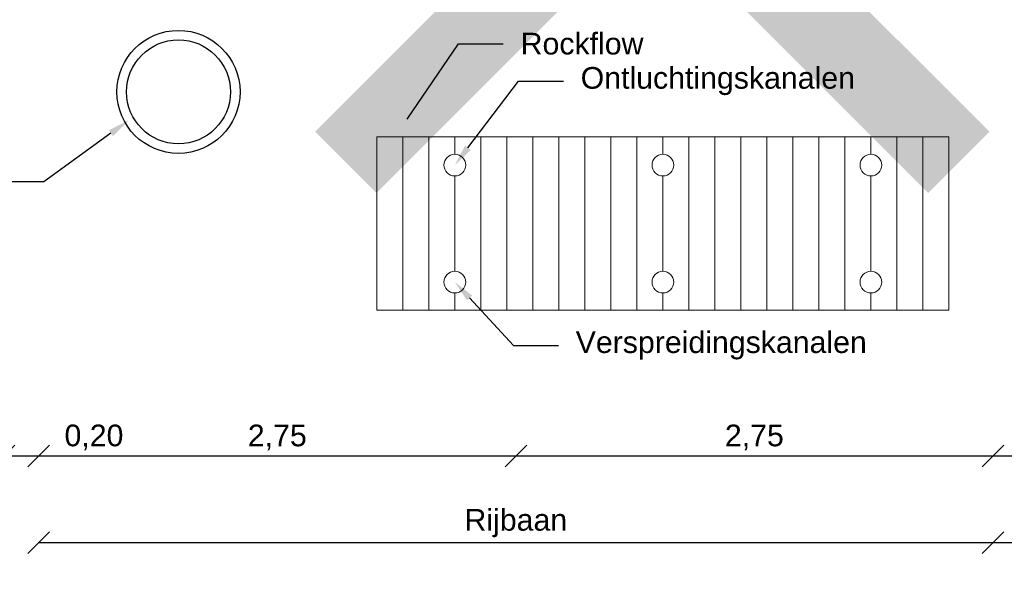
# Model space of a CAD drawing. Header units: metres. Extents: x 8 to 122, y -18 to 26.
# Tile 45 of 54: x 98.95 to 104.63, y 7.36 to 10.57. Entities that reach past the tile are written whole.
import ezdxf
from ezdxf import colors
from ezdxf.entities.mleader import LeaderData, LeaderLine
from ezdxf.math import Vec2, Vec3

# ---------------------------------------------------------------- set-up
doc = ezdxf.new("R2010")
doc.units = ezdxf.units.M
doc.header["$PDMODE"] = 1
doc.layers.add('N-WA-RI-ROCKFLOW-G', color=10, linetype='Continuous', lineweight=9)
doc.layers.add('X-XX-AL-AANKLEDING-T25', color=7, linetype='Continuous', lineweight=25)
doc.layers.add('N-WE-AL-DETAIL-G', color=7, linetype='Continuous')
doc.layers.add('X-XX-AL-DETAIL-G', color=7, linetype='Continuous')
doc.styles.add('NLCS_ISO', font='arial.ttf')
doc.styles.get("Standard").update_dxf_attribs({"font": 'arial.ttf'})
doc.dimstyles.new('NLCS_1-50', dxfattribs={"dimscale": 0.05, "dimtxt": 2.5, "dimasz": 2.5, "dimexe": 1.25, "dimexo": 0.625, "dimtad": 1, "dimtxsty": 'Standard', "dimblk": 'OBLIQUE', "dimcen": 0, "dimse1": 1, "dimse2": 1, "dimadec": 0, "dimazin": 0, "dimtfac": 1, "dimtmove": 0, "dimatfit": 3, "dimfxl": 1, "dimarcsym": 0})

# ---------------------------------------------------------------- blocks, each defined once
blk = doc.blocks.new('_Oblique')
at = {"color": 0, "linetype": 'ByBlock', "lineweight": -2}
blk.add_line((-0.5, -0.5), (0.5, 0.5), dxfattribs=at)
blk = doc.blocks.new('*D49')
at = {"layer": 'Defpoints', "color": 0, "transparency": 16777216}
for p in [(99.0579, 11.4036), (104.5615, 11.3981), (104.5615, 7.5579)]:
    blk.add_point(p, dxfattribs=at)
at = {"layer": 'N-WE-AL-DETAIL-G', "color": 0, "lineweight": -2, "transparency": 16777216}
blk.add_line((99.0579, 7.5579), (104.5615, 7.5579), dxfattribs=at)
at = {"layer": 'N-WE-AL-DETAIL-G', "color": 0, "lineweight": -2, "transparency": 16777216, "xscale": 0.125, "yscale": 0.125, "zscale": 0.125, "rotation": 180}
blk.add_blockref('_Oblique', (99.0579, 7.5579), dxfattribs=at)
at = {"layer": 'N-WE-AL-DETAIL-G', "color": 0, "lineweight": -2, "transparency": 16777216, "xscale": 0.125, "yscale": 0.125, "zscale": 0.125}
blk.add_blockref('_Oblique', (104.5615, 7.5579), dxfattribs=at)
at = {"layer": 'N-WE-AL-DETAIL-G', "color": 0, "transparency": 16777216, "insert": (101.8097, 7.67), "char_height": 0.125, "attachment_point": 5}
blk.add_mtext('Rijbaan', dxfattribs=at)
blk = doc.blocks.new('*D39')
at = {"layer": 'Defpoints', "color": 0, "transparency": 16777216}
for p in [(107.0624, 11.5083), (104.5615, 11.4036), (107.0624, 7.5579)]:
    blk.add_point(p, dxfattribs=at)
at = {"layer": 'N-WE-AL-DETAIL-G', "color": 0, "lineweight": -2, "transparency": 16777216}
blk.add_line((104.5615, 7.5579), (107.0624, 7.5579), dxfattribs=at)
at = {"layer": 'N-WE-AL-DETAIL-G', "color": 0, "lineweight": -2, "transparency": 16777216, "xscale": 0.125, "yscale": 0.125, "zscale": 0.125, "rotation": 180}
blk.add_blockref('_Oblique', (104.5615, 7.5579), dxfattribs=at)
at = {"layer": 'N-WE-AL-DETAIL-G', "color": 0, "lineweight": -2, "transparency": 16777216, "xscale": 0.125, "yscale": 0.125, "zscale": 0.125}
blk.add_blockref('_Oblique', (107.0624, 7.5579), dxfattribs=at)
at = {"layer": 'N-WE-AL-DETAIL-G', "color": 0, "transparency": 16777216, "insert": (105.812, 7.6538), "char_height": 0.125, "attachment_point": 5}
blk.add_mtext('Parkeerstrook / boom', dxfattribs=at)
blk = doc.blocks.new('*D41')
at = {"layer": 'Defpoints', "color": 0, "transparency": 16777216}
for p in [(98.8579, 11.4703), (99.0579, 11.4036), (99.0579, 8.0579)]:
    blk.add_point(p, dxfattribs=at)
at = {"layer": 'N-WE-AL-DETAIL-G', "color": 0, "lineweight": -2, "transparency": 16777216}
for p, q in [((98.8579, 8.0579), (99.0579, 8.0579)), ((99.0579, 8.0579), (99.5697, 8.0579))]:
    blk.add_line(p, q, dxfattribs=at)
at = {"layer": 'N-WE-AL-DETAIL-G', "color": 0, "lineweight": -2, "transparency": 16777216, "xscale": 0.125, "yscale": 0.125, "zscale": 0.125, "rotation": 180}
blk.add_blockref('_Oblique', (98.8579, 8.0579), dxfattribs=at)
at = {"layer": 'N-WE-AL-DETAIL-G', "color": 0, "lineweight": -2, "transparency": 16777216, "xscale": 0.125, "yscale": 0.125, "zscale": 0.125}
blk.add_blockref('_Oblique', (99.0579, 8.0579), dxfattribs=at)
at = {"layer": 'N-WE-AL-DETAIL-G', "color": 0, "transparency": 16777216, "insert": (99.3763, 8.1643), "char_height": 0.125, "attachment_point": 5}
blk.add_mtext('0,20', dxfattribs=at)
blk = doc.blocks.new('*D42')
at = {"layer": 'Defpoints', "color": 0, "transparency": 16777216}
for p in [(101.8097, 11.4774), (99.0579, 11.4036), (101.8097, 8.0579)]:
    blk.add_point(p, dxfattribs=at)
at = {"layer": 'N-WE-AL-DETAIL-G', "color": 0, "lineweight": -2, "transparency": 16777216}
blk.add_line((99.0579, 8.0579), (101.8097, 8.0579), dxfattribs=at)
at = {"layer": 'N-WE-AL-DETAIL-G', "color": 0, "lineweight": -2, "transparency": 16777216, "xscale": 0.125, "yscale": 0.125, "zscale": 0.125, "rotation": 180}
blk.add_blockref('_Oblique', (99.0579, 8.0579), dxfattribs=at)
at = {"layer": 'N-WE-AL-DETAIL-G', "color": 0, "lineweight": -2, "transparency": 16777216, "xscale": 0.125, "yscale": 0.125, "zscale": 0.125}
blk.add_blockref('_Oblique', (101.8097, 8.0579), dxfattribs=at)
at = {"layer": 'N-WE-AL-DETAIL-G', "color": 0, "transparency": 16777216, "insert": (100.4338, 8.1643), "char_height": 0.125, "attachment_point": 5}
blk.add_mtext('2,75', dxfattribs=at)
blk = doc.blocks.new('*D43')
at = {"layer": 'Defpoints', "color": 0, "transparency": 16777216}
for p in [(101.8097, 11.4774), (104.5615, 11.3981), (104.5615, 8.0579)]:
    blk.add_point(p, dxfattribs=at)
at = {"layer": 'N-WE-AL-DETAIL-G', "color": 0, "lineweight": -2, "transparency": 16777216}
blk.add_line((101.8097, 8.0579), (104.5615, 8.0579), dxfattribs=at)
at = {"layer": 'N-WE-AL-DETAIL-G', "color": 0, "lineweight": -2, "transparency": 16777216, "xscale": 0.125, "yscale": 0.125, "zscale": 0.125, "rotation": 180}
blk.add_blockref('_Oblique', (101.8097, 8.0579), dxfattribs=at)
at = {"layer": 'N-WE-AL-DETAIL-G', "color": 0, "lineweight": -2, "transparency": 16777216, "xscale": 0.125, "yscale": 0.125, "zscale": 0.125}
blk.add_blockref('_Oblique', (104.5615, 8.0579), dxfattribs=at)
at = {"layer": 'N-WE-AL-DETAIL-G', "color": 0, "transparency": 16777216, "insert": (103.1856, 8.1643), "char_height": 0.125, "attachment_point": 5}
blk.add_mtext('2,75', dxfattribs=at)
blk = doc.blocks.new('*D44')
at = {"layer": 'Defpoints', "color": 0, "transparency": 16777216}
for p in [(104.7615, 11.4703), (104.5615, 11.3981), (104.7615, 8.0579)]:
    blk.add_point(p, dxfattribs=at)
at = {"layer": 'N-WE-AL-DETAIL-G', "color": 0, "lineweight": -2, "transparency": 16777216}
for p, q in [((104.5615, 8.0579), (104.7615, 8.0579)), ((104.7615, 8.0579), (105.2733, 8.0579))]:
    blk.add_line(p, q, dxfattribs=at)
at = {"layer": 'N-WE-AL-DETAIL-G', "color": 0, "lineweight": -2, "transparency": 16777216, "xscale": 0.125, "yscale": 0.125, "zscale": 0.125, "rotation": 180}
blk.add_blockref('_Oblique', (104.5615, 8.0579), dxfattribs=at)
at = {"layer": 'N-WE-AL-DETAIL-G', "color": 0, "lineweight": -2, "transparency": 16777216, "xscale": 0.125, "yscale": 0.125, "zscale": 0.125}
blk.add_blockref('_Oblique', (104.7615, 8.0579), dxfattribs=at)
at = {"layer": 'N-WE-AL-DETAIL-G', "color": 0, "transparency": 16777216, "insert": (105.0799, 8.1643), "char_height": 0.125, "attachment_point": 5}
blk.add_mtext('0,20', dxfattribs=at)
blk = doc.blocks.new('Rockflow_dwp_doorsnede')
at = {"color": 0}
for points in [[(0.15, -0.9, -1), (0.15, -0.775), (0.15, -0.225, -1), (0.15, -0.1), (0.15, 0), (0, 0), (0, -1), (0.15, -1)], [(0.15, -0.9, 1), (0.15, -0.775), (0.15, -0.225, 1), (0.15, -0.1), (0.15, 0), (0.3, 0), (0.3, -1), (0.15, -1)]]:
    blk.add_lwpolyline(points, format="xyb", close=True, dxfattribs=at)
blk = doc.blocks.new('Rockflow_dwp_doorsnede_half')
at = {"color": 0}
for points in [[(0.15, 0), (0, 0), (0, -1), (0.15, -1)], [(0.3, 0), (0.15, 0), (0.15, -1), (0.3, -1)]]:
    blk.add_lwpolyline(points, close=True, dxfattribs=at)

msp = doc.modelspace()

# ---------------------------------------------------------------- linework, layer by layer
at = {"layer": 'N-WA-RI-ROCKFLOW-G'}
msp.add_lwpolyline([(101.0078, 9.8983), (104.3078, 9.8983), (104.3078, 8.8983), (101.0078, 8.8983)], close=True, dxfattribs=at)
at = {"layer": 'N-WE-AL-DETAIL-G', "color": 252}
for radius in [0.355, 0.3]:
    msp.add_circle((99.8637, 10.1583), radius, dxfattribs=at)
at = {"layer": 'X-XX-AL-DETAIL-G', "color": 1, "const_width": 0.5}
for points in [[(104.3644, 9.7519), (100.8289, 13.2875)], [(100.8289, 9.7519), (104.3644, 13.2875)]]:
    msp.add_lwpolyline(points, dxfattribs=at)

# ---------------------------------------------------------------- block references
at = {"layer": 'N-WA-RI-ROCKFLOW-G'}
for name, p in [('Rockflow_dwp_doorsnede_half', (101.0078, 9.8983)), ('Rockflow_dwp_doorsnede', (101.3078, 9.8983)), ('Rockflow_dwp_doorsnede_half', (101.6078, 9.8983)), ('Rockflow_dwp_doorsnede_half', (101.9078, 9.8983)), ('Rockflow_dwp_doorsnede_half', (102.2078, 9.8983)), ('Rockflow_dwp_doorsnede', (102.5078, 9.8983)), ('Rockflow_dwp_doorsnede_half', (102.8078, 9.8983)), ('Rockflow_dwp_doorsnede_half', (103.1078, 9.8983)), ('Rockflow_dwp_doorsnede_half', (103.4078, 9.8983)), ('Rockflow_dwp_doorsnede', (103.7078, 9.8983)), ('Rockflow_dwp_doorsnede_half', (104.0078, 9.8983))]:
    msp.add_blockref(name, p, dxfattribs=at)

# ---------------------------------------------------------------- dimensions: what is measured, and where the dimension line sits
at = {"layer": 'N-WE-AL-DETAIL-G'}
for base, p1, p2, picture, middle in [((101.8097, 8.0579), (99.0579, 11.4036), (101.8097, 11.4774), '*D42', (100.4338, 8.1643)), ((104.5615, 8.0579), (101.8097, 11.4774), (104.5615, 11.3981), '*D43', (103.1856, 8.1643)), ((99.0579, 8.0579), (98.8579, 11.4703), (99.0579, 11.4036), '*D41', (99.3763, 8.1643)), ((104.7615, 8.0579), (104.5615, 11.3981), (104.7615, 11.4703), '*D44', (105.0799, 8.1643))]:
    dim = msp.add_linear_dim(base=base, p1=p1, p2=p2, dimstyle='NLCS_1-50', override={"dimzin": 0}, dxfattribs=at)
    dim.commit()
    dim.dimension.update_dxf_attribs({"geometry": picture, "text_midpoint": middle})
for base, p1, p2, text, picture, middle in [((107.0624, 7.5579), (104.5615, 11.4036), (107.0624, 11.5083), 'Parkeerstrook / boom', '*D39', (105.812, 7.6538)), ((104.5615, 7.5579), (99.0579, 11.4036), (104.5615, 11.3981), 'Rijbaan', '*D49', (101.8097, 7.67))]:
    dim = msp.add_linear_dim(base=base, p1=p1, p2=p2, text=text, dimstyle='NLCS_1-50', override={"dimzin": 0}, dxfattribs=at)
    dim.commit()
    dim.dimension.update_dxf_attribs({"geometry": picture, "text_midpoint": middle})

# ---------------------------------------------------------------- leaders
at = {"layer": 'X-XX-AL-AANKLEDING-T25'}
ml = msp.add_multileader_mtext('Standard', dxfattribs=at)
ml.set_content('Rockflow', color=256, style='NLCS_ISO')
ml.set_leader_properties()
ml.build(insert=Vec2(0, 0))
ml.multileader.update_dxf_attribs({"arrow_head_size": 0.125})
ctx = ml.context
ctx.base_point, ctx.char_height, ctx.arrow_head_size, ctx.landing_gap_size, ctx.plane_origin = Vec3(101.7375, 10.4358), 0.125, 0.125, 0.1, Vec3(100.2191, 9.1795)
notes = []
notes.append((ctx, [(0, (1, 1, 0), (101.4782, 10.4358), (1, 0), 0.2593, [(0, [(101.1116, 9.8983)], 0, [])])]))
ctx.mtext.insert, ctx.mtext.flow_direction = Vec3(101.8375, 10.4993), 5
ml = msp.add_multileader_mtext('Standard', dxfattribs=at)
ml.set_content('Ontluchtingskanalen', color=256, style='NLCS_ISO')
ml.set_leader_properties()
ml.build(insert=Vec2(0, 0))
ml.multileader.update_dxf_attribs({"arrow_head_size": 0.125})
ctx = ml.context
ctx.base_point, ctx.char_height, ctx.arrow_head_size, ctx.landing_gap_size, ctx.plane_origin = Vec3(102.0837, 10.2209), 0.125, 0.125, 0.1, Vec3(100.5653, 8.9646)
notes.append((ctx, [(0, (1, 1, 0), (101.8244, 10.2209), (1, 0), 0.2593, [(0, [(101.4578, 9.7358)], 0, [])])]))
ctx.mtext.insert, ctx.mtext.flow_direction = Vec3(102.1837, 10.3018), 5
ml = msp.add_multileader_mtext('Standard', dxfattribs=at)
ml.set_content('Bestaande riolering', color=256, style='NLCS_ISO')
ml.set_leader_properties()
ml.build(insert=Vec2(0, 0))
ml.multileader.update_dxf_attribs({"arrow_head_size": 0.125})
ctx = ml.context
ctx.base_point, ctx.char_height, ctx.arrow_head_size, ctx.landing_gap_size, ctx.plane_origin = Vec3(97.148, 9.6398), 0.125, 0.125, 0.1, Vec3(98.6832, 9.2747)
ctx.text_align_type = 2
notes.append((ctx, [(1, (1, 1, 0), (99.0875, 9.6398), (-1, 0), 0.2593, [(0, [(99.5757, 9.9935)], 0, [])])]))
ctx.mtext.insert, ctx.mtext.alignment, ctx.mtext.flow_direction = Vec3(98.7282, 9.7206), 3, 5
ml = msp.add_multileader_mtext('Standard', dxfattribs=at)
ml.set_content('Verspreidingskanalen', color=256, style='NLCS_ISO')
ml.set_leader_properties()
ml.build(insert=Vec2(0, 0))
ml.multileader.update_dxf_attribs({"arrow_head_size": 0.125})
ctx = ml.context
ctx.base_point, ctx.char_height, ctx.arrow_head_size, ctx.landing_gap_size, ctx.plane_origin = Vec3(102.0549, 8.6958), 0.125, 0.125, 0.1, Vec3(100.5365, 7.4394)
notes.append((ctx, [(0, (1, 1, 0), (101.7956, 8.6958), (1, 0), 0.2593, [(0, [(101.4578, 9.0608)], 0, [])])]))
ctx.mtext.insert, ctx.mtext.flow_direction = Vec3(102.1549, 8.7766), 5
for ctx, leaders in notes:
    for number, flags, end, landing, length, lines in leaders:
        leader = LeaderData()
        leader.index, (leader.has_last_leader_line, leader.has_dogleg_vector, leader.attachment_direction) = number, flags
        leader.last_leader_point, leader.dogleg_vector, leader.dogleg_length = Vec3(end), Vec3(landing), length
        for number, points, colour, breaks in lines:
            line = LeaderLine()
            line.index, line.vertices, line.color, line.breaks = number, Vec3.list(points), colors.encode_raw_color(colour), breaks
            leader.lines.append(line)
        ctx.leaders.append(leader)

doc.saveas('drawing.dxf')
